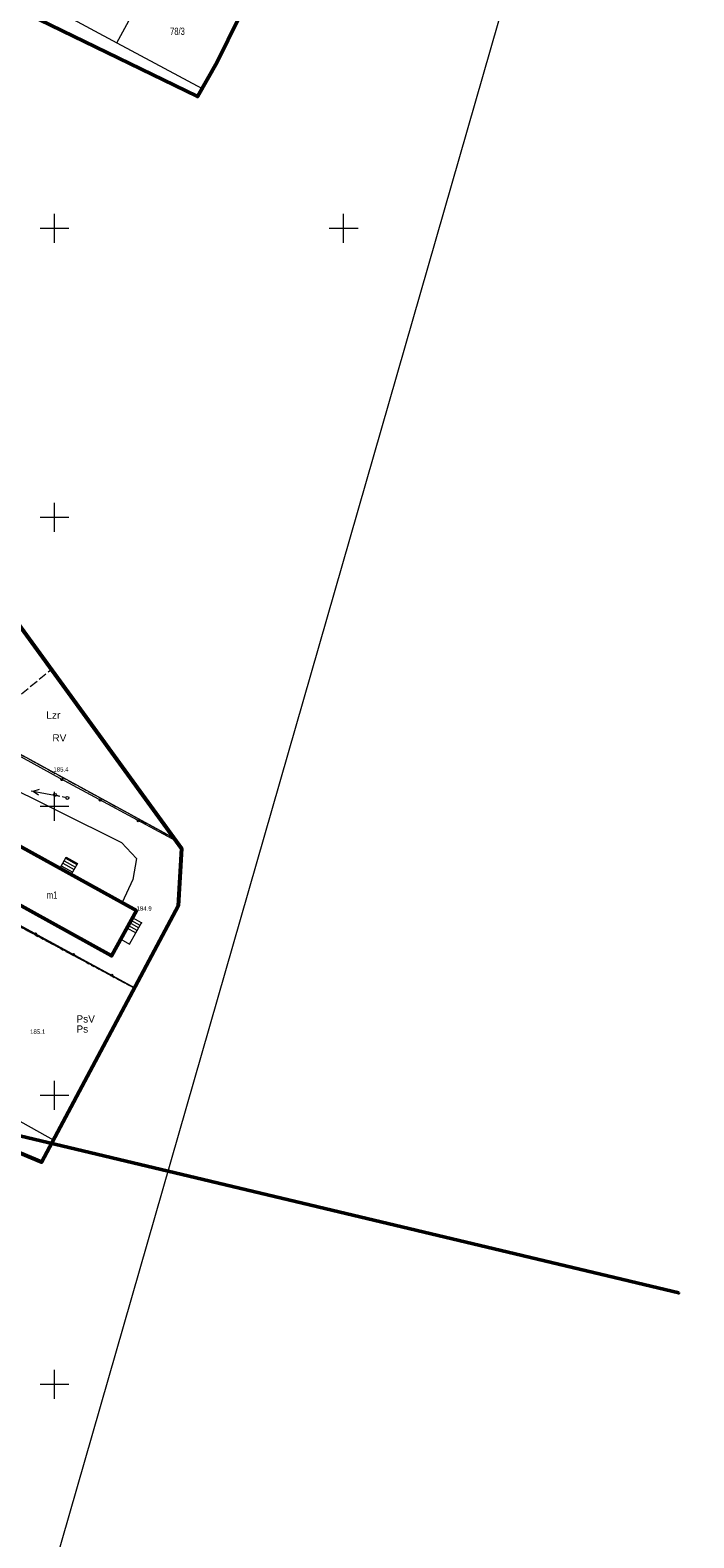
# Model space of a CAD drawing. Header units: metres. Extents: x 7482748 to 7484637, y 5684406 to 5687014.
# Tile 112 of 256: x 7483496 to 7483611, y 5685923 to 5686184. Entities that reach past the tile are written whole.
import ezdxf

# ---------------------------------------------------------------- set-up
doc = ezdxf.new("R2010")
doc.units = ezdxf.units.M
doc.header["$MEASUREMENT"] = 0
for name, pattern in [('1', [1.5, 1, -0.5]), ('l217_500', [2, 1.5, -0.5]), ('l218_500', [1, 0.5, -0.5])]:
    doc.linetypes.add(name, pattern=pattern)
for name, color, linetype, lineweight in [('.domiar', 250, 'Continuous', 9), ('_Dzialki', 7, 'Continuous', 0), ('_Dzialki_opis', 7, 'Continuous', 0), ('_Kontury', 7, 'Continuous', 0), ('_Kontury_opis', 7, 'Continuous', 0), ('_Podzial_sekcyjny_krzyze', 7, '1', 13), ('_Uzytki', 7, 'Continuous', 0), ('_Uzytki_opis', 7, 'Continuous', 0), ('_Zakres2', 7, 'Continuous', 0), ('EGB_Budynek', 7, 'Continuous', 0), ('EGB_Budynek_opis', 7, 'Continuous', 0), ('EGB_ObiektTrwaleZwiazanyZBudynk', 7, 'Continuous', 0), ('EGBE_L_3', 7, 'Continuous', 0), ('GES__SUSM05_01L', 7, 'Continuous', 13), ('KTOK05_01', 7, 'Continuous', 13), ('RTPW01_P', 7, 'Continuous', 0), ('SUPE_L_3', 1, 'Continuous', 13)]:
    doc.layers.add(name, color=color, linetype=linetype, lineweight=lineweight)
doc.layers.add('_ramki_nieplotowane', color=7, linetype='Continuous', lineweight=0, plot=False)
doc.layers.add('GES__SUPW_01_pL', color=5, linetype='Continuous', lineweight=13, true_color=0x0000ff)
doc.layers.add('RTPW01_G', color=7, linetype='Continuous', lineweight=13, transparency=0.25)
doc.styles.add('STYL_ARIAL', font='simplex.shx', dxfattribs={"width": 0.75, "oblique": 0.1})
doc.styles.add('Style-Arial', font='arial.ttf')

# ---------------------------------------------------------------- blocks, each defined once
blk = doc.blocks.new('RTPW01')
at = {"layer": 'RTPW01_P', "linetype": 'Continuous', "lineweight": 0}
h = blk.add_hatch(color=256, dxfattribs=at)
edge = h.paths.add_edge_path()
edge.add_arc((0, 0), 0.045, 0, 360)
blk = doc.blocks.new('RTPW01_4')
at = {"layer": 'RTPW01_P', "linetype": 'Continuous', "lineweight": 0}
h = blk.add_hatch(color=256, dxfattribs=at)
edge = h.paths.add_edge_path()
edge.add_arc((0, 0), 0.045, 0, 360)

msp = doc.modelspace()

# ---------------------------------------------------------------- hatches: boundary and pattern name
at = {"layer": 'KTOK05_01', "linetype": 'Continuous', "lineweight": 13}
h = msp.add_hatch(color=256, dxfattribs=at)
edge = h.paths.add_edge_path()
edge.add_arc((7483501.28376, 5686054.6058), 0.175, 0, 360)
h = msp.add_hatch(color=256, dxfattribs=at)
edge = h.paths.add_edge_path()
edge.add_arc((7483507.88846, 5686051.05222), 0.175, 0, 360)
h = msp.add_hatch(color=256, dxfattribs=at)
edge = h.paths.add_edge_path()
edge.add_arc((7483514.49315, 5686047.49863), 0.175, 0, 360)
h = msp.add_hatch(color=256, dxfattribs=at)
edge = h.paths.add_edge_path()
edge.add_arc((7483521.09785, 5686043.94504), 0.175, 0, 360)
h = msp.add_hatch(color=256, dxfattribs=at)
edge = h.paths.add_edge_path()
edge.add_arc((7483496.71371, 5686027.94466), 0.175, 0, 360)
h = msp.add_hatch(color=256, dxfattribs=at)
edge = h.paths.add_edge_path()
edge.add_arc((7483503.30141, 5686024.35966), 0.175, 0, 360)
h = msp.add_hatch(color=256, dxfattribs=at)
edge = h.paths.add_edge_path()
edge.add_arc((7483509.88911, 5686020.77467), 0.175, 0, 360)
h = msp.add_hatch(color=256, dxfattribs=at)
edge = h.paths.add_edge_path()
edge.add_arc((7483513.86857, 5686018.60906), 0.175, 0, 360)

# ---------------------------------------------------------------- linework, layer by layer
at = {"layer": '.domiar', "color": 1, "linetype": 'Continuous', "lineweight": 50}
msp.add_lwpolyline([(7483073.13792, 5686108.1955), (7483374.92972, 5686021.34991), (7483607.96805, 5685965.80208), (7483607.96805, 5685965.80208)], dxfattribs=at)
at = {"layer": '_Dzialki', "color": 96, "linetype": 'Continuous', "true_color": 0x008000}
for p, q in [((7483442.07, 5686219.01), (7483510.79, 5686182.12)), ((7483520.76, 5686044.41), (7483405.14, 5686107.61))]:
    msp.add_line(p, q, dxfattribs=at)
at = {"layer": '_Dzialki', "color": 96, "linetype": 'Continuous', "lineweight": 0, "true_color": 0x008000}
for q in [(7483513.18, 5686186.51), (7483525.53, 5686174.21)]:
    msp.add_line((7483510.79, 5686182.12), q, dxfattribs=at)
at = {"layer": '_Dzialki', "color": 96, "linetype": 'Continuous', "true_color": 0x008000, "flags": 128}
for points in [[(7483499.8, 5685992.21), (7483387.9, 5686054.91)], [(7483513.82, 5686018.52), (7483448.1, 5686053.82)], [(7483520, 5686044.83), (7483512.82, 5686048.75)]]:
    msp.add_lwpolyline(points, dxfattribs=at)
at = {"layer": '_Kontury', "color": 96, "linetype": 'l217_500', "true_color": 0x008000}
for q in [(7483499.44, 5686073.68), (7483520.76, 5686044.41)]:
    msp.add_line((7483486.54, 5686063.11), q, dxfattribs=at)
at = {"layer": '_Kontury', "color": 96, "linetype": 'l217_500', "true_color": 0x008000, "flags": 128}
msp.add_lwpolyline([(7483513.82, 5686018.53), (7483450.87, 5686052.34)], dxfattribs=at)
at = {"layer": '_Podzial_sekcyjny_krzyze', "linetype": 'Continuous'}
for p, q in [((7483500, 5686147.5), (7483500, 5686152.5)), ((7483550, 5686147.5), (7483550, 5686152.5)), ((7483497.5, 5686150), (7483502.5, 5686150)), ((7483547.5, 5686150), (7483552.5, 5686150)), ((7483500, 5686097.5), (7483500, 5686102.5)), ((7483497.5, 5686100), (7483502.5, 5686100)), ((7483500, 5686047.5), (7483500, 5686052.5)), ((7483497.5, 5686050), (7483502.5, 5686050)), ((7483500, 5685997.5), (7483500, 5686002.5)), ((7483497.5, 5686000), (7483502.5, 5686000)), ((7483500, 5685947.5), (7483500, 5685952.5)), ((7483497.5, 5685950), (7483502.5, 5685950))]:
    msp.add_line(p, q, dxfattribs=at)
at = {"layer": '_ramki_nieplotowane', "color": 3, "linetype": 'Continuous', "lineweight": 0, "flags": 128}
msp.add_lwpolyline([(7483208.98, 5685981.21), (7483494.44, 5685899.18), (7483610.57, 5686303.33), (7483325.11, 5686385.36), (7483208.98, 5685981.21)], close=True, dxfattribs=at)
at = {"layer": '_Uzytki', "color": 96, "linetype": 'l218_500', "true_color": 0x008000, "flags": 128}
msp.add_lwpolyline([(7483450.87, 5686052.34), (7483513.82, 5686018.53)], dxfattribs=at)
at = {"layer": '_Zakres2', "color": 250, "linetype": 'Continuous', "lineweight": 53, "flags": 128}
for points in [[(7483469.46, 5686200.94), (7483457.15, 5686175.34), (7483454.19, 5686160.77), (7483450.68, 5686142.8), (7483445.21, 5686123.66), (7483469.65, 5686114.59), (7483521.99, 5686042.72), (7483521.41, 5686032.76), (7483497.78, 5685988.42), (7483466.13, 5686001.7), (7483413.53, 5686020.4), (7483407.67, 5685973.53), (7483350.64, 5685913.76), (7483321.93, 5685933.1), (7483288.55, 5685901.25)], [(7483533.72, 5686190.2), (7483528.06, 5686178.68), (7483524.74, 5686172.82), (7483497.39, 5686186.1)]]:
    msp.add_lwpolyline(points, dxfattribs=at)
at = {"layer": 'EGB_Budynek', "color": 7, "linetype": 'Continuous', "lineweight": 53, "flags": 128}
msp.add_lwpolyline([(7483514.19, 5686031.96), (7483509.87, 5686024.12), (7483485.64, 5686037.52), (7483489.91, 5686045.35), (7483514.19, 5686031.96)], dxfattribs=at)
at = {"layer": 'EGB_ObiektTrwaleZwiazanyZBudynk', "color": 7, "linetype": 'Continuous', "const_width": 0.09, "flags": 128}
for points in [[(7483503.97, 5686040.1), (7483502, 5686041.19), (7483500.94, 5686039.26), (7483502.91, 5686038.17), (7483503.97, 5686040.1)], [(7483515.03, 5686029.84), (7483513.49, 5686030.68), (7483512.53, 5686028.93), (7483511.47, 5686027.01), (7483513, 5686026.16), (7483514.06, 5686028.09), (7483515.03, 5686029.84)]]:
    msp.add_lwpolyline(points, dxfattribs=at)
at = {"layer": 'EGBE_L_3', "linetype": 'Continuous'}
for p, q in [((7483500.94, 5686039.26), (7483502, 5686041.19)), ((7483502.91, 5686038.17), (7483500.94, 5686039.26)), ((7483500.94, 5686039.26), (7483502.91, 5686038.18)), ((7483501.18, 5686039.7), (7483503.15, 5686038.61)), ((7483501.42, 5686040.14), (7483503.39, 5686039.05)), ((7483501.66, 5686040.57), (7483503.64, 5686039.49)), ((7483501.9, 5686041.01), (7483503.88, 5686039.93)), ((7483502, 5686041.19), (7483503.97, 5686040.1)), ((7483503.97, 5686040.1), (7483502.91, 5686038.17)), ((7483514.06, 5686028.09), (7483512.53, 5686028.94)), ((7483514.3, 5686028.53), (7483512.77, 5686029.38)), ((7483514.55, 5686028.97), (7483513.01, 5686029.81)), ((7483514.79, 5686029.4), (7483513.26, 5686030.25))]:
    msp.add_line(p, q, dxfattribs=at)
at = {"layer": 'EGBE_L_3', "linetype": 'Continuous', "lineweight": 0}
for p, q in [((7483512.53, 5686028.93), (7483511.47, 5686027.01)), ((7483513.49, 5686030.68), (7483512.53, 5686028.93)), ((7483515.03, 5686029.84), (7483513.49, 5686030.68)), ((7483514.06, 5686028.09), (7483515.03, 5686029.84)), ((7483511.47, 5686027.01), (7483513, 5686026.16)), ((7483513, 5686026.16), (7483514.06, 5686028.09))]:
    msp.add_line(p, q, dxfattribs=at)
at = {"layer": 'EGBE_L_3', "linetype": 'Continuous'}
msp.add_point((7483515.03, 5686029.84), dxfattribs=at)
at = {"layer": 'GES__SUPW_01_pL', "linetype": 'Continuous', "lineweight": 13, "flags": 128}
msp.add_lwpolyline([(7483402.8, 5686082.32), (7483403.83, 5686081.79), (7483409.25, 5686078.98), (7483422.91, 5686081.46), (7483431.73, 5686080.91), (7483443.85, 5686075.8), (7483460.95, 5686068.8), (7483474.84, 5686061.54), (7483489.65, 5686054.64), (7483511.61, 5686043.73), (7483514.17, 5686040.98), (7483513.52, 5686037.35), (7483511.7, 5686033.33)], dxfattribs=at)
at = {"layer": 'GES__SUSM05_01L', "linetype": 'Continuous', "lineweight": 13}
for p, q in [((7483500.32, 5686051.9), (7483500.81, 5686051.79)), ((7483501.3, 5686051.67), (7483501.78, 5686051.55))]:
    msp.add_line(p, q, dxfattribs=at)
for centre in [(7483500.08, 5686051.96), (7483502.22, 5686051.45)]:
    msp.add_circle(centre, 0.25, dxfattribs=at)
at = {"layer": 'KTOK05_01', "linetype": 'Continuous', "lineweight": 13, "flags": 128}
for points in [[(7483521.1, 5686043.95), (7483500.96, 5686054.78), (7483464.69, 5686074.8), (7483407.28, 5686106.42), (7483407.31, 5686108.49), (7483409.34, 5686114.4)], [(7483450.6, 5686053.04), (7483484.19, 5686034.76), (7483513.87, 5686018.61)]]:
    msp.add_lwpolyline(points, dxfattribs=at)
at = {"layer": 'KTOK05_01', "linetype": 'Continuous', "lineweight": 13}
for centre in [(7483501.28, 5686054.61), (7483507.89, 5686051.05), (7483514.49, 5686047.5), (7483521.1, 5686043.95), (7483496.71, 5686027.94), (7483503.3, 5686024.36), (7483509.89, 5686020.77), (7483513.87, 5686018.61)]:
    msp.add_circle(centre, 0.175, dxfattribs=at)
at = {"layer": 'SUPE_L_3', "linetype": 'Continuous'}
for p, q in [((7483495.99, 5686052.7), (7483500.9, 5686051.76)), ((7483496.34, 5686052.64), (7483497.41, 5686052.94)), ((7483496.34, 5686052.64), (7483497.23, 5686051.96))]:
    msp.add_line(p, q, dxfattribs=at)

# ---------------------------------------------------------------- block references
at = {"layer": 'RTPW01_P', "linetype": 'Continuous', "lineweight": 0, "rotation": 270}
msp.add_blockref('RTPW01_4', (7483499.81, 5686056.01), dxfattribs=at)
at = {"layer": 'RTPW01_P', "linetype": 'Continuous', "lineweight": 0}
msp.add_blockref('RTPW01', (7483514.19, 5686031.95), dxfattribs=at)

# ---------------------------------------------------------------- texts
at = {"layer": '_Dzialki_opis', "color": 96, "true_color": 0x008000, "insert": (7483519.99, 5686183.45), "char_height": 1.25, "attachment_point": 7, "line_spacing_factor": 0.6, "style": 'STYL_ARIAL'}
msp.add_mtext('\\fArial|b0|i0|c238238|p39;78/3', dxfattribs=at)
at = {"layer": '_Kontury_opis', "color": 96, "linetype": 'Continuous', "lineweight": 13, "true_color": 0x008000, "style": 'Style-Arial'}
for s, p in [('RV', (7483499.63, 5686061.21)), ('PsV', (7483503.79, 5686012.59))]:
    msp.add_text(s, height=1.25, dxfattribs=at).set_placement(p)
at = {"layer": '_Uzytki_opis', "color": 96, "linetype": 'Continuous', "lineweight": 13, "true_color": 0x008000, "style": 'Style-Arial'}
for s, p in [('Lzr', (7483498.59, 5686065.15)), ('Ps', (7483503.79, 5686010.84))]:
    msp.add_text(s, height=1.25, dxfattribs=at).set_placement(p)
at = {"layer": 'EGB_Budynek_opis', "color": 7, "insert": (7483498.67, 5686034.01), "char_height": 1.25, "attachment_point": 7, "line_spacing_factor": 0.6, "style": 'STYL_ARIAL'}
msp.add_mtext('\\fArial|b0|i0|c238238|p39;m1', dxfattribs=at)
at = {"layer": 'RTPW01_G', "linetype": 'Continuous', "lineweight": 13, "style": 'Style-Arial'}
for s, p in [('185.4', (7483499.81, 5686056.01)), ('184.9', (7483514.19, 5686031.95)), ('185.1', (7483495.78, 5686010.63))]:
    msp.add_text(s, height=0.75, dxfattribs=at).set_placement(p)

doc.saveas('drawing.dxf')
